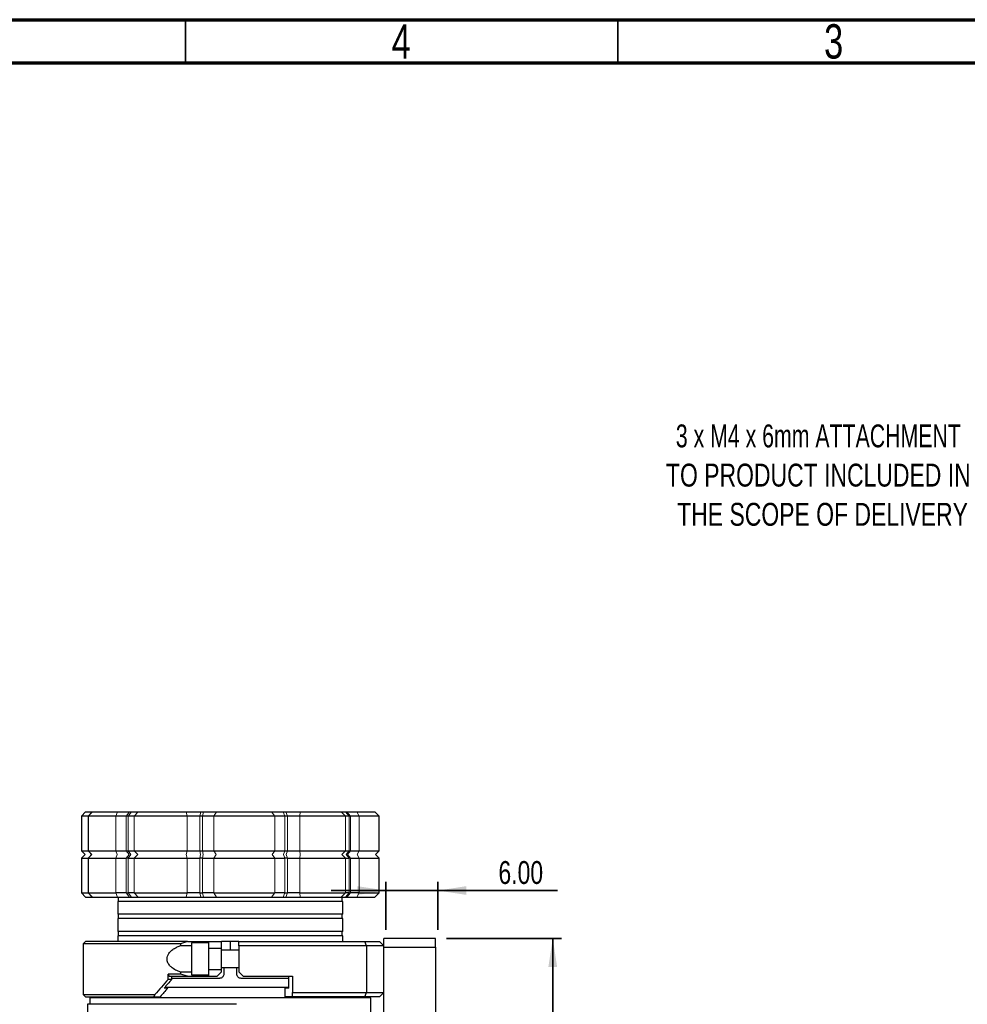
# Paper-space layout 'Mounting Plate ' of a CAD drawing. Header units: millimetres. Extents: x 15 to 415, y 5 to 292.
# Tile 28 of 33: x 196 to 305, y 178 to 292. Entities that reach past the tile are written whole.
import ezdxf

# ---------------------------------------------------------------- set-up
doc = ezdxf.new("R2010")
doc.units = ezdxf.units.MM
doc.linetypes.add('PHANTOM', pattern=[12.7, 6.35, -1.27, 1.27, -1.27, 1.27, -1.27])
doc.layers.add('THICCC', color=7, linetype='Continuous', lineweight=35)
doc.styles.add('SLDTEXTSTYLE0', font='TXT', dxfattribs={"width": 0.75})
doc.styles.add('SLDTEXTSTYLE6', font='TXT', dxfattribs={"width": 0.695652})
doc.dimstyles.new('SLDDIMSTYLE0', dxfattribs={"dimtxt": 2.645833, "dimasz": 3.302, "dimexe": 0, "dimexo": 0.0625, "dimgap": 0.661458, "dimtad": 1, "dimrnd": 1e-09, "dimzin": 12, "dimdsep": 46, "dimtxsty": 'SLDTEXTSTYLE0', "dimsah": 1, "dimcen": 0.09, "dimadec": 0, "dimazin": 3, "dimtfac": 1, "dimtofl": 0, "dimtmove": 0, "dimatfit": 3, "dimfxl": 1, "dimfrac": 2, "dimtolj": 1, "dimtzin": 12, "dimarcsym": 0})
doc.dimstyles.new('SLDDIMSTYLE12', dxfattribs={"dimtxt": 2.645833, "dimasz": 3.302, "dimexe": 0, "dimexo": 0.0625, "dimgap": 0.661458, "dimtad": 1, "dimrnd": 1e-09, "dimzin": 4, "dimdsep": 46, "dimtxsty": 'SLDTEXTSTYLE0', "dimsah": 1, "dimcen": 0.09, "dimadec": 0, "dimazin": 1, "dimtfac": 1, "dimtmove": 0, "dimatfit": 0, "dimfxl": 1, "dimfrac": 2, "dimtolj": 1, "dimtzin": 12, "dimarcsym": 0})

# ---------------------------------------------------------------- blocks, each defined once
blk = doc.blocks.new('_D_27')
at = {"layer": 'THICCC'}
for p, q in [((238.19, 186.81), (238.19, 192.34)), ((244.19, 186.81), (244.19, 192.34)), ((238.19, 191.34), (231.84, 191.34)), ((238.19, 191.34), (244.19, 191.34)), ((244.19, 191.34), (258.04, 191.34))]:
    blk.add_line(p, q, dxfattribs=at)
for points in [[(238.19, 191.34), (234.89, 191.85), (234.89, 190.84)], [(244.19, 191.34), (247.49, 190.84), (247.49, 191.85)]]:
    blk.add_solid(points, dxfattribs=at)
at = {"layer": 'THICCC', "insert": (251.2, 194.75), "char_height": 2.646, "attachment_point": 1, "style": 'SLDTEXTSTYLE0'}
blk.add_mtext('6.00', dxfattribs=at)
blk = doc.blocks.new('_D_28')
at = {"layer": 'THICCC'}
for p, q in [((245.19, 185.81), (258.48, 185.81)), ((257.48, 185.81), (257.48, 152.76)), ((245.19, 152.76), (258.48, 152.76))]:
    blk.add_line(p, q, dxfattribs=at)
for points in [[(257.48, 185.81), (256.97, 182.5), (257.99, 182.5)], [(257.48, 152.76), (257.99, 156.06), (256.97, 156.06)]]:
    blk.add_solid(points, dxfattribs=at)
at = {"layer": 'THICCC', "insert": (254.07, 165.09), "char_height": 2.646, "attachment_point": 1, "rotation": 90, "style": 'SLDTEXTSTYLE0'}
blk.add_mtext('33.05', dxfattribs=at)
blk = doc.blocks.new('SW_NOTE_0_10')
at = {"layer": 'THICCC', "color": 0, "char_height": 2.6458, "attachment_point": 2}
for s, insert, style in [('3 x M4 x 6mm ATTACHMENT', (-21.46, 9.84), 'SLDTEXTSTYLE6'), ('TO PRODUCT INCLUDED IN', (-21.46, 5.31), 'SLDTEXTSTYLE0'), ('THE SCOPE OF DELIVERY', (-20.97, 0.78), 'SLDTEXTSTYLE0')]:
    blk.add_mtext(s, dxfattribs=dict(at, insert=insert, style=style))

psp = doc.layouts.new('Mounting Plate ')

# ---------------------------------------------------------------- linework, layer by layer
at = {"color": 7, "linetype": 'Continuous', "lineweight": 70}
for p, q in [((15, 292), (415, 292)), ((20, 287), (410, 287))]:
    psp.add_line(p, q, dxfattribs=at)
at = {"color": 7, "linetype": 'Continuous', "lineweight": 35}
for p, q in [((215, 292), (215, 287)), ((215, 287), (215, 292)), ((265, 287), (265, 292))]:
    psp.add_line(p, q, dxfattribs=at)
at = {"color": 7, "linetype": 'Continuous', "lineweight": 25}
for p, q in [((203.468, 200.443), (202.968, 199.943)), ((203.468, 200.443), (204.199, 200.443)), ((204.256, 200.443), (203.756, 199.943)), ((204.199, 200.443), (204.256, 200.443)), ((204.256, 200.443), (207.153, 200.443)), ((207.153, 200.443), (208.537, 200.443)), ((208.537, 200.443), (208.751, 200.443)), ((208.751, 200.443), (209.556, 200.443)), ((209.556, 200.443), (215.085, 200.443)), ((215.085, 200.443), (216.77, 200.443)), ((216.77, 200.443), (217.085, 200.443)), ((217.085, 200.443), (218.606, 200.443)), ((218.606, 200.443), (224.967, 200.443)), ((224.967, 200.443), (226.309, 200.443)), ((226.309, 200.443), (226.603, 200.443)), ((226.603, 200.443), (228.261, 200.443)), ((228.261, 200.443), (231.531, 200.443)), ((231.531, 200.443), (233.023, 200.443)), ((233.023, 200.443), (233.51, 200.443)), ((233.51, 200.443), (233.672, 200.443)), ((233.672, 200.443), (234.832, 200.443)), ((234.832, 200.443), (236.908, 200.443)), ((237.408, 199.943), (236.908, 200.443)), ((202.968, 199.943), (202.968, 195.943)), ((203.756, 199.943), (202.968, 199.943)), ((203.756, 199.943), (203.756, 195.943)), ((206.974, 199.943), (203.756, 199.943)), ((208.161, 199.943), (206.974, 199.943)), ((208.382, 199.943), (208.161, 199.943)), ((209.072, 199.943), (208.382, 199.943)), ((215.216, 199.943), (209.072, 199.943)), ((216.66, 199.943), (215.216, 199.943)), ((216.984, 199.943), (216.66, 199.943)), ((218.289, 199.943), (216.984, 199.943)), ((225.356, 199.943), (218.289, 199.943)), ((226.507, 199.943), (225.356, 199.943)), ((226.81, 199.943), (226.507, 199.943)), ((228.231, 199.943), (226.81, 199.943)), ((233.522, 199.943), (228.231, 199.943)), ((233.94, 199.943), (233.522, 199.943)), ((234.107, 199.943), (233.94, 199.943)), ((235.101, 199.943), (234.107, 199.943)), ((237.408, 199.943), (235.101, 199.943)), ((237.408, 195.943), (237.408, 199.943)), ((202.968, 195.943), (203.393, 195.518)), ((202.968, 195.943), (203.756, 195.943)), ((203.756, 195.943), (204.181, 195.518)), ((203.756, 195.943), (206.974, 195.943)), ((206.974, 195.943), (208.161, 195.943)), ((208.161, 195.943), (208.382, 195.943)), ((208.382, 195.943), (209.072, 195.943)), ((209.072, 195.943), (215.216, 195.943)), ((215.216, 195.943), (216.66, 195.943)), ((216.66, 195.943), (216.984, 195.943)), ((216.984, 195.943), (218.289, 195.943)), ((218.289, 195.943), (225.356, 195.943)), ((225.356, 195.943), (226.507, 195.943)), ((226.507, 195.943), (226.81, 195.943)), ((226.81, 195.943), (228.231, 195.943)), ((228.231, 195.943), (233.522, 195.943)), ((233.522, 195.943), (233.94, 195.943)), ((233.94, 195.943), (234.107, 195.943)), ((234.107, 195.943), (235.101, 195.943)), ((235.101, 195.943), (237.408, 195.943)), ((236.983, 195.518), (237.408, 195.943)), ((203.393, 195.518), (202.968, 195.093)), ((202.968, 195.093), (202.968, 191.093)), ((202.968, 195.093), (203.756, 195.093)), ((204.181, 195.518), (203.756, 195.093)), ((203.756, 195.093), (203.756, 191.093)), ((203.756, 195.093), (206.974, 195.093)), ((206.974, 195.093), (208.161, 195.093)), ((208.382, 195.093), (208.161, 195.093)), ((208.382, 195.093), (209.072, 195.093)), ((209.072, 195.093), (215.216, 195.093)), ((215.216, 195.093), (216.66, 195.093)), ((216.984, 195.093), (216.66, 195.093)), ((216.984, 195.093), (218.289, 195.093)), ((218.289, 195.093), (225.356, 195.093)), ((225.356, 195.093), (226.507, 195.093)), ((226.81, 195.093), (226.507, 195.093)), ((226.81, 195.093), (228.231, 195.093)), ((228.231, 195.093), (233.522, 195.093)), ((233.522, 195.093), (233.94, 195.093)), ((234.107, 195.093), (233.94, 195.093)), ((234.107, 195.093), (235.101, 195.093)), ((235.101, 195.093), (237.408, 195.093)), ((237.408, 195.093), (236.983, 195.518)), ((237.408, 191.093), (237.408, 195.093)), ((202.968, 191.093), (203.468, 190.593)), ((202.968, 191.093), (203.756, 191.093)), ((203.468, 190.593), (204.199, 190.593)), ((203.756, 191.093), (204.256, 190.593)), ((203.756, 191.093), (206.974, 191.093)), ((204.199, 190.593), (204.256, 190.593)), ((204.256, 190.593), (207.153, 190.593)), ((208.161, 191.093), (206.974, 191.093)), ((207.153, 190.593), (208.537, 190.593)), ((207.188, 190.093), (207.188, 188.593)), ((228.862, 190.093), (207.188, 190.093)), ((207.238, 190.593), (207.238, 190.093)), ((208.161, 191.093), (208.382, 191.093)), ((209.072, 191.093), (208.382, 191.093)), ((208.537, 190.593), (208.751, 190.593)), ((208.751, 190.593), (209.556, 190.593)), ((209.072, 191.093), (215.216, 191.093)), ((209.556, 190.593), (215.085, 190.593)), ((215.085, 190.593), (216.77, 190.593)), ((216.66, 191.093), (215.216, 191.093)), ((216.66, 191.093), (216.984, 191.093)), ((216.77, 190.593), (217.085, 190.593)), ((218.289, 191.093), (216.984, 191.093)), ((217.085, 190.593), (218.606, 190.593)), ((218.289, 191.093), (225.356, 191.093)), ((218.606, 190.593), (224.967, 190.593)), ((224.967, 190.593), (226.309, 190.593)), ((226.507, 191.093), (225.356, 191.093)), ((226.309, 190.593), (226.603, 190.593)), ((226.507, 191.093), (226.81, 191.093)), ((226.603, 190.593), (228.261, 190.593)), ((228.231, 191.093), (226.81, 191.093)), ((228.231, 191.093), (233.522, 191.093)), ((228.261, 190.593), (233.023, 190.593)), ((233.188, 190.093), (228.862, 190.093)), ((233.023, 190.593), (233.51, 190.593)), ((233.138, 190.093), (233.138, 190.593)), ((233.188, 188.593), (233.188, 190.093)), ((233.51, 190.593), (233.672, 190.593)), ((233.94, 191.093), (233.522, 191.093)), ((233.672, 190.593), (234.832, 190.593)), ((233.94, 191.093), (234.107, 191.093)), ((235.101, 191.093), (234.107, 191.093)), ((234.832, 190.593), (236.908, 190.593)), ((235.101, 191.093), (237.408, 191.093)), ((236.908, 190.593), (237.408, 191.093)), ((228.862, 188.593), (207.188, 188.593)), ((207.188, 188.093), (207.188, 186.593)), ((228.862, 188.093), (207.188, 188.093)), ((207.238, 188.593), (207.238, 188.093)), ((233.188, 188.593), (228.862, 188.593)), ((233.188, 188.093), (228.862, 188.093)), ((233.138, 188.093), (233.138, 188.593)), ((233.188, 186.593), (233.188, 188.093)), ((228.862, 186.593), (207.188, 186.593)), ((207.188, 186.093), (207.188, 185.443)), ((228.862, 186.093), (207.188, 186.093)), ((207.238, 186.593), (207.238, 186.093)), ((233.188, 186.593), (228.862, 186.593)), ((233.188, 186.093), (228.862, 186.093)), ((233.138, 186.093), (233.138, 186.593)), ((233.188, 185.443), (233.188, 186.093)), ((243.938, 185.806), (237.938, 185.806)), ((237.938, 184.806), (237.938, 185.806)), ((243.938, 184.806), (243.938, 185.806)), ((203.438, 185.443), (203.188, 185.193)), ((203.188, 185.193), (203.188, 179.318)), ((214.443, 185.193), (203.188, 185.193)), ((215.232, 185.443), (203.438, 185.443)), ((215.232, 185.443), (214.443, 185.193)), ((214.443, 185.193), (214.443, 184.974)), ((214.443, 184.974), (215.688, 184.974)), ((215.232, 185.443), (217.688, 185.443)), ((217.688, 185.293), (215.688, 185.293)), ((215.688, 185.293), (215.688, 184.068)), ((217.688, 185.443), (217.688, 184.693)), ((217.688, 185.443), (219.188, 185.443)), ((217.688, 184.693), (219.188, 184.693)), ((217.688, 184.693), (217.688, 182.193)), ((219.188, 184.693), (219.188, 185.443)), ((220.188, 185.443), (219.188, 185.443)), ((219.188, 182.193), (219.188, 184.693)), ((221.188, 184.443), (219.188, 184.443)), ((220.188, 185.443), (220.188, 184.443)), ((221.188, 185.443), (220.188, 185.443)), ((221.188, 185.443), (235.731, 185.443)), ((221.188, 184.943), (221.188, 185.443)), ((221.188, 184.943), (221.188, 181.943)), ((235.938, 184.943), (221.188, 184.943)), ((235.938, 184.943), (235.731, 185.443)), ((235.731, 185.443), (237.438, 185.443)), ((235.938, 184.943), (235.938, 179.568)), ((237.938, 184.943), (235.938, 184.943)), ((237.438, 185.443), (237.938, 184.943)), ((237.938, 157.756), (237.938, 184.806)), ((237.938, 184.806), (243.938, 184.806)), ((243.938, 184.806), (243.938, 157.756)), ((215.688, 184.068), (215.688, 181.593)), ((219.188, 182.193), (217.688, 182.193)), ((217.688, 182.193), (217.688, 181.443)), ((219.188, 182.443), (221.188, 182.443)), ((219.188, 181.943), (219.188, 182.193)), ((219.438, 182.443), (219.438, 181.693)), ((220.938, 181.693), (220.938, 182.443)), ((214.443, 181.693), (213.003, 181.693)), ((213.003, 181.068), (213.003, 181.693)), ((213.003, 181.693), (213.109, 181.443)), ((213.426, 181.068), (213.003, 181.068)), ((213.109, 181.443), (215.232, 181.443)), ((213.426, 181.068), (213.426, 181.443)), ((218.939, 181.193), (213.426, 181.193)), ((214.443, 181.913), (214.443, 181.693)), ((215.688, 181.913), (214.443, 181.913)), ((215.232, 181.443), (214.443, 181.693)), ((215.232, 181.443), (217.688, 181.443)), ((215.688, 181.593), (217.688, 181.593)), ((217.688, 181.443), (218.688, 181.443)), ((218.688, 181.443), (219.188, 181.943)), ((221.188, 181.943), (221.688, 181.443)), ((226.95, 181.193), (221.437, 181.193)), ((221.688, 181.443), (227.372, 181.443)), ((226.95, 180.068), (226.95, 181.443)), ((227.372, 181.443), (227.372, 179.568)), ((212.956, 180.068), (212.533, 180.068)), ((212.643, 180.193), (220.188, 180.193)), ((220.188, 180.193), (226.95, 180.193)), ((226.527, 179.068), (226.527, 180.068)), ((226.95, 180.068), (226.527, 180.068)), ((203.188, 179.318), (203.438, 179.068)), ((203.188, 179.318), (211.456, 179.318)), ((203.438, 179.068), (211.347, 179.068)), ((203.938, 178.943), (203.938, 178.193)), ((220.188, 178.943), (203.938, 178.943)), ((205.438, 179.068), (205.438, 178.943)), ((211.456, 179.318), (211.347, 179.068)), ((211.347, 179.068), (212.093, 179.068)), ((236.438, 178.943), (220.188, 178.943)), ((227.372, 179.068), (226.527, 179.068)), ((227.372, 179.568), (235.938, 179.568)), ((227.372, 179.068), (227.372, 179.568)), ((235.731, 179.068), (227.372, 179.068)), ((234.938, 178.943), (234.938, 179.068)), ((235.731, 179.068), (235.938, 179.568)), ((237.438, 179.068), (235.731, 179.068)), ((235.938, 179.568), (237.938, 179.568)), ((236.438, 160.156), (236.438, 178.943)), ((237.938, 179.568), (237.438, 179.068)), ((203.688, 178.193), (203.688, 153.193)), ((220.891, 178.193), (203.688, 178.193))]:
    psp.add_line(p, q, dxfattribs=at)
at = {"color": 8, "linetype": 'PHANTOM', "lineweight": 18}
for p, q in [((203.907, 200.094), (204.199, 200.443)), ((206.974, 199.943), (207.153, 200.443)), ((208.161, 199.943), (208.537, 200.443)), ((208.382, 199.943), (208.751, 200.443)), ((209.072, 199.943), (209.556, 200.443)), ((215.085, 200.443), (215.216, 199.943)), ((216.77, 200.443), (216.66, 199.943)), ((217.085, 200.443), (216.984, 199.943)), ((218.606, 200.443), (218.289, 199.943)), ((224.967, 200.443), (225.356, 199.943)), ((226.309, 200.443), (226.507, 199.943)), ((226.603, 200.443), (226.81, 199.943)), ((228.261, 200.443), (228.231, 199.943)), ((233.023, 200.443), (233.522, 199.943)), ((233.51, 200.443), (233.94, 199.943)), ((233.672, 200.443), (234.107, 199.943)), ((234.832, 200.443), (235.101, 199.943)), ((206.974, 195.943), (206.974, 199.943)), ((208.161, 199.943), (208.161, 195.943)), ((208.382, 195.943), (208.382, 199.943)), ((209.072, 199.943), (209.072, 195.943)), ((215.216, 195.943), (215.216, 199.943)), ((216.66, 199.943), (216.66, 195.943)), ((216.984, 195.943), (216.984, 199.943)), ((218.289, 199.943), (218.289, 195.943)), ((225.356, 195.943), (225.356, 199.943)), ((226.507, 199.943), (226.507, 195.943)), ((226.81, 195.943), (226.81, 199.943)), ((228.231, 199.943), (228.231, 195.943)), ((233.522, 195.943), (233.522, 199.943)), ((233.94, 199.943), (233.94, 195.943)), ((234.107, 195.943), (234.107, 199.943)), ((235.101, 199.943), (235.101, 195.943)), ((204.136, 195.518), (203.907, 195.793)), ((207.126, 195.518), (206.974, 195.943)), ((208.48, 195.518), (208.161, 195.943)), ((208.696, 195.518), (208.382, 195.943)), ((209.483, 195.518), (209.072, 195.943)), ((215.216, 195.943), (215.105, 195.518)), ((216.66, 195.943), (216.754, 195.518)), ((216.984, 195.943), (217.07, 195.518)), ((218.289, 195.943), (218.558, 195.518)), ((225.356, 195.943), (225.025, 195.518)), ((226.507, 195.943), (226.339, 195.518)), ((226.81, 195.943), (226.635, 195.518)), ((228.231, 195.943), (228.256, 195.518)), ((233.522, 195.943), (233.098, 195.518)), ((233.94, 195.943), (233.575, 195.518)), ((234.107, 195.943), (233.737, 195.518)), ((235.101, 195.943), (234.872, 195.518)), ((203.907, 195.244), (204.136, 195.518)), ((206.974, 195.093), (207.126, 195.518)), ((206.974, 191.093), (206.974, 195.093)), ((208.48, 195.518), (208.161, 195.093)), ((208.161, 195.093), (208.161, 191.093)), ((208.382, 195.093), (208.696, 195.518)), ((208.382, 191.093), (208.382, 195.093)), ((209.483, 195.518), (209.072, 195.093)), ((209.072, 195.093), (209.072, 191.093)), ((215.216, 195.093), (215.105, 195.518)), ((215.216, 191.093), (215.216, 195.093)), ((216.754, 195.518), (216.66, 195.093)), ((216.66, 195.093), (216.66, 191.093)), ((216.984, 195.093), (217.07, 195.518)), ((216.984, 191.093), (216.984, 195.093)), ((218.558, 195.518), (218.289, 195.093)), ((218.289, 195.093), (218.289, 191.093)), ((225.356, 195.093), (225.025, 195.518)), ((225.356, 191.093), (225.356, 195.093)), ((226.339, 195.518), (226.507, 195.093)), ((226.507, 195.093), (226.507, 191.093)), ((226.81, 195.093), (226.635, 195.518)), ((226.81, 191.093), (226.81, 195.093)), ((228.256, 195.518), (228.231, 195.093)), ((228.231, 195.093), (228.231, 191.093)), ((233.522, 195.093), (233.098, 195.518)), ((233.522, 191.093), (233.522, 195.093)), ((233.575, 195.518), (233.94, 195.093)), ((234.107, 195.093), (233.737, 195.518)), ((233.94, 195.093), (233.94, 191.093)), ((234.107, 191.093), (234.107, 195.093)), ((234.872, 195.518), (235.101, 195.093)), ((235.101, 195.093), (235.101, 191.093)), ((204.199, 190.593), (203.907, 190.943)), ((207.153, 190.593), (206.974, 191.093)), ((208.161, 191.093), (208.537, 190.593)), ((208.751, 190.593), (208.382, 191.093)), ((209.072, 191.093), (209.556, 190.593)), ((215.085, 190.593), (215.216, 191.093)), ((216.66, 191.093), (216.77, 190.593)), ((217.085, 190.593), (216.984, 191.093)), ((218.289, 191.093), (218.606, 190.593)), ((224.967, 190.593), (225.356, 191.093)), ((226.507, 191.093), (226.309, 190.593)), ((226.603, 190.593), (226.81, 191.093)), ((228.231, 191.093), (228.261, 190.593)), ((233.023, 190.593), (233.522, 191.093)), ((233.94, 191.093), (233.51, 190.593)), ((233.672, 190.593), (234.107, 191.093)), ((235.101, 191.093), (234.832, 190.593))]:
    psp.add_line(p, q, dxfattribs=at)
at = {"color": 7, "linetype": 'Continuous', "lineweight": 25}
for major_axis, start_param, end_param in [((16.597, 16.597), 1.7889625, 1.8920863), ((15.621, 15.621), 1.7889625, 1.8515032), ((14.644, 14.644), 1.8556786, 1.9226941)]:
    psp.add_ellipse((220.188, 181.068), major_axis=major_axis, ratio=0.2216947, start_param=start_param, end_param=end_param, dxfattribs=at)
for points, knots in [([(214.443, 181.913), (214.248, 181.987), (213.859, 182.136), (213.396, 182.444), (213.066, 182.803), (212.908, 183.138), (212.867, 183.473), (212.918, 183.774), (213.1, 184.134), (213.419, 184.458), (213.842, 184.728), (214.188, 184.882), (214.392, 184.955), (214.443, 184.974)], [0, 0, 0, 0, 0.1366251, 0.272483, 0.3610473, 0.4504295, 0.4999685, 0.5680314, 0.6357381, 0.7521473, 0.8580539, 0.9642429, 1, 1, 1, 1]), ([(219.438, 181.693), (219.432, 181.637), (219.421, 181.525), (219.335, 181.375), (219.209, 181.262), (219.068, 181.202), (218.976, 181.196), (218.939, 181.193)], [0, 0, 0, 0, 0.2146704, 0.429341, 0.6440019, 0.858625, 1, 1, 1, 1]), ([(221.437, 181.193), (221.381, 181.199), (221.269, 181.21), (221.119, 181.296), (221.006, 181.423), (220.947, 181.563), (220.94, 181.656), (220.938, 181.693)], [0, 0, 0, 0, 0.21466346, 0.42933004, 0.64394018, 0.85857555, 1, 1, 1, 1])]:
    psp.add_open_spline(points, degree=3, knots=knots, dxfattribs=at)

# ---------------------------------------------------------------- block references
at = {"layer": 'THICCC'}
psp.add_blockref('SW_NOTE_0_10', (309.651, 235.373), dxfattribs=at)

# ---------------------------------------------------------------- texts
at = {"color": 7, "linetype": 'Continuous', "lineweight": 0, "char_height": 3.969, "attachment_point": 2, "style": 'SLDTEXTSTYLE0'}
for s, insert in [('4', (239.96, 291.476)), ('3', (289.96, 291.476))]:
    psp.add_mtext(s, dxfattribs=dict(at, insert=insert))

# ---------------------------------------------------------------- dimensions: what is measured, and where the dimension line sits
at = {"layer": 'THICCC'}
dim = psp.add_linear_dim(base=(244.188, 191.344), p1=(238.188, 185.806), p2=(244.188, 185.806), dimstyle='SLDDIMSTYLE12', dxfattribs=at)
dim.commit()
dim.dimension.update_dxf_attribs({"geometry": '_D_27', "text_midpoint": (254.616, 191.344), "dimtype": 160})
dim = psp.add_linear_dim(base=(257.479, 152.756), p1=(244.188, 185.806), p2=(244.188, 152.756), angle=90, dimstyle='SLDDIMSTYLE0', dxfattribs=at)
dim.commit()
dim.dimension.update_dxf_attribs({"geometry": '_D_28', "text_midpoint": (257.479, 169.484), "dimtype": 160})

doc.saveas('drawing.dxf')
